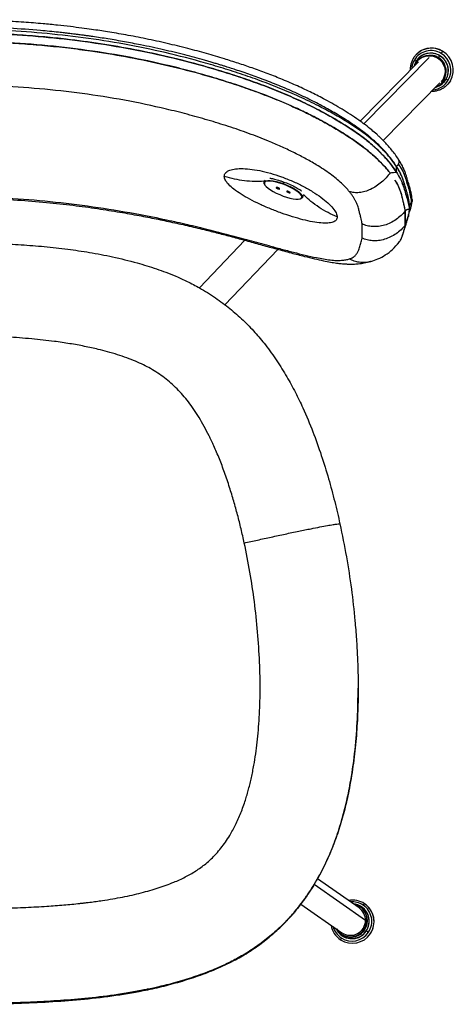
# Model space of a CAD drawing. Header units: millimetres. Extents: x 30 to 368, y 120 to 201.
# Tile 3 of 14: x 60 to 83, y 120 to 172. Entities that reach past the tile are written whole.
import ezdxf

# ---------------------------------------------------------------- set-up
doc = ezdxf.new("R2010")
doc.units = ezdxf.units.MM

msp = doc.modelspace()

# ---------------------------------------------------------------- linework, layer by layer
at = {"color": 8, "linetype": 'Continuous', "lineweight": 25}
for p, q in [((81.51, 170.202), (78.04, 166.668)), ((73.763, 163.485), (73.797, 163.569)), ((73.494, 163.265), (73.474, 163.215)), ((74.054, 163.06), (74.034, 163.009)), ((80.458, 162.124), (80.458, 162.357)), ((80.601, 162.561), (80.577, 162.466)), ((80.602, 162.585), (80.578, 162.488)), ((78.13, 124.309), (75.394, 126.217))]:
    msp.add_line(p, q, dxfattribs=at)
at = {"color": 7, "linetype": 'Continuous', "lineweight": 25}
for p, q in [((80.828, 170.354), (80.923, 170.441)), ((80.828, 170.354), (80.828, 170.354)), ((80.939, 169.969), (77.84, 166.812)), ((80.759, 169.856), (80.695, 169.719)), ((80.816, 169.982), (80.722, 170.059)), ((80.743, 169.827), (80.816, 169.982)), ((80.921, 170.057), (80.886, 170.021)), ((80.949, 170.157), (80.944, 170.151)), ((80.508, 169.629), (80.508, 169.529)), ((79.068, 165.78), (82.081, 168.848)), ((82.135, 168.795), (82.17, 168.831)), ((82.261, 168.96), (82.296, 168.996)), ((82.263, 168.855), (82.269, 168.861)), ((82.469, 168.743), (82.376, 168.659)), ((82.397, 169.029), (82.403, 169.035)), ((82.403, 169.035), (82.523, 168.985)), ((82.469, 168.743), (82.469, 168.743)), ((82.635, 168.96), (82.635, 168.96)), ((79.77, 164.099), (79.77, 164.398)), ((72.782, 163.672), (72.742, 163.573)), ((72.752, 163.477), (72.766, 163.448)), ((73.754, 163.456), (73.763, 163.485)), ((74.784, 162.754), (74.833, 162.877)), ((74.68, 162.68), (74.71, 162.692)), ((80.457, 162.38), (80.454, 162.404)), ((80.458, 162.363), (80.457, 162.385)), ((80.457, 162.071), (80.457, 162.38)), ((80.458, 162.357), (80.458, 162.357)), ((80.458, 162.124), (80.458, 162.354)), ((80.602, 162.591), (80.602, 162.585)), ((80.232, 161.275), (80.232, 162.028)), ((80.232, 162.028), (80.232, 161.275)), ((80.457, 162.02), (80.449, 161.973)), ((80.449, 161.973), (80.454, 162.014)), ((80.454, 162.014), (80.454, 162.016)), ((80.458, 162.042), (80.457, 162.02)), ((80.458, 162.048), (80.458, 162.045)), ((80.458, 162.045), (80.458, 162.048)), ((80.458, 162.045), (80.458, 162.047)), ((80.458, 162.045), (80.458, 162.042)), ((80.458, 162.042), (80.458, 162.045)), ((77.944, 160.589), (77.944, 161.342)), ((80.134, 160.874), (80.142, 160.899)), ((69.309, 157.945), (71.727, 160.473)), ((70.658, 157.041), (73.48, 159.991)), ((77.737, 136.656), (77.737, 136.66)), ((77.791, 124.966), (75.576, 126.51)), ((74.692, 125.176), (76.876, 123.653)), ((74.997, 125.586), (74.968, 125.543)), ((78.094, 125.181), (78.094, 125.181)), ((77.86, 125.009), (77.834, 125.027)), ((77.936, 125.017), (77.932, 125.02)), ((76.833, 123.592), (76.859, 123.573)), ((78.057, 123.827), (78.084, 123.809)), ((78.168, 123.751), (78.173, 123.748)), ((78.173, 123.748), (78.285, 123.673)), ((78.388, 123.603), (78.388, 123.603)), ((76.779, 123.294), (76.779, 123.294)), ((76.799, 123.281), (76.779, 123.294)), ((76.874, 123.502), (76.878, 123.499))]:
    msp.add_line(p, q, dxfattribs=at)
at = {"color": 7, "linetype": 'Continuous', "lineweight": 25, "flags": 128}
for points in [[(80.81, 169.977), (80.735, 169.814), (80.732, 169.805)], [(80.816, 169.982), (80.921, 170.127), (80.949, 170.157)], [(82.17, 168.831), (82.189, 168.851), (82.296, 168.996)], [(82.269, 168.861), (82.298, 168.891), (82.403, 169.035)], [(82.635, 168.96), (82.504, 168.78), (82.469, 168.743)], [(79.771, 164.413), (79.77, 164.414), (79.77, 164.414)], [(72.752, 163.477), (72.74, 163.509), (72.74, 163.569), (72.775, 163.614), (72.844, 163.644), (72.943, 163.658), (73.071, 163.655), (73.222, 163.635), (73.392, 163.6), (73.574, 163.549), (73.763, 163.485)], [(73.754, 163.456), (73.57, 163.518), (73.391, 163.567), (73.226, 163.602), (73.078, 163.622), (72.953, 163.625), (72.856, 163.611), (72.789, 163.582), (72.755, 163.537), (72.755, 163.479), (72.789, 163.41), (72.856, 163.331), (72.953, 163.246), (73.078, 163.157), (73.226, 163.068), (73.391, 162.981), (73.57, 162.9), (73.754, 162.827)], [(73.754, 162.827), (73.938, 162.765), (74.116, 162.715), (74.282, 162.68), (74.43, 162.661), (74.555, 162.658), (74.652, 162.671), (74.719, 162.701), (74.753, 162.745), (74.753, 162.803), (74.719, 162.873), (74.652, 162.951), (74.555, 163.037), (74.43, 163.125), (74.282, 163.214), (74.116, 163.301), (73.938, 163.382), (73.754, 163.456)], [(73.763, 163.485), (73.952, 163.41), (74.134, 163.327), (74.303, 163.239), (74.455, 163.147), (74.582, 163.056), (74.682, 162.969), (74.751, 162.889), (74.785, 162.818), (74.785, 162.758), (74.751, 162.713), (74.71, 162.692)], [(73.474, 163.273), (73.438, 163.284), (73.408, 163.289), (73.388, 163.287), (73.38, 163.278), (73.388, 163.265), (73.408, 163.248), (73.438, 163.23), (73.474, 163.215)], [(73.474, 163.215), (73.51, 163.204), (73.54, 163.199), (73.56, 163.201), (73.567, 163.21), (73.56, 163.224), (73.54, 163.24), (73.51, 163.258), (73.474, 163.273)], [(74.034, 163.068), (73.998, 163.079), (73.968, 163.083), (73.948, 163.081), (73.941, 163.073), (73.948, 163.059), (73.968, 163.042), (73.998, 163.025), (74.034, 163.009)], [(74.034, 163.009), (74.07, 162.998), (74.1, 162.993), (74.12, 162.996), (74.127, 163.004), (74.12, 163.018), (74.1, 163.035), (74.07, 163.052), (74.034, 163.068)], [(80.457, 162.385), (80.457, 162.386), (80.457, 162.386)]]:
    msp.add_lwpolyline(points, dxfattribs=at)
at = {"color": 8, "linetype": 'Continuous', "lineweight": 25, "flags": 128}
for points in [[(82.635, 168.96), (82.504, 168.78), (82.469, 168.743)], [(80.601, 162.639), (80.601, 162.623), (80.577, 162.517)], [(80.602, 162.609), (80.602, 162.601), (80.578, 162.494)], [(80.602, 162.602), (80.602, 162.597), (80.578, 162.491)]]:
    msp.add_lwpolyline(points, dxfattribs=at)
at = {"color": 7, "linetype": 'Continuous', "lineweight": 25}
for centre, radius, start, end in [((81.611, 169.531), 1.034, 58.7606, 149.2586), ((81.506, 169.401), 0.874, 329.7022, 148.6598), ((81.593, 169.511), 0.912, 58.7606, 149.2586), ((81.636, 169.552), 1.138, 58.9006, 135.2041), ((81.538, 169.435), 0.876, 329.8723, 134.823), ((81.602, 169.5), 0.926, 329.8713, 134.824), ((81.572, 169.473), 0.801, 316.2687, 89.4239), ((82.905, 169.688), 1.033, 144.3541, 150.7311), ((81.596, 169.493), 0.926, 329.9737, 59.4688), ((83.095, 169.851), 1.104, 142.2082, 149.2662), ((81.613, 169.51), 1.05, 329.9737, 59.4688), ((81.639, 169.536), 1.151, 329.9737, 59.4688), ((81.639, 169.536), 1.151, 329.9737, 59.4688), ((81.527, 169.392), 0.852, 291.305, 329.5446), ((81.621, 169.486), 0.901, 289.4885, 329.5448), ((81.626, 169.493), 0.902, 290.5647, 315.5044), ((79.515, 164.41), 0.255, 357.486, 1.0985), ((79.587, 164.686), 0.329, 303.9886, 335.0191), ((80.312, 162.638), 0.291, 299.8683, 335.5852), ((80.314, 162.585), 0.289, 299.6835, 335.6381), ((80.184, 162.38), 0.273, 359.9945, 1.2944), ((80.313, 162.615), 0.291, 299.8358, 335.5936), ((80.314, 162.611), 0.29, 299.7705, 335.6119), ((80.314, 162.607), 0.289, 299.7096, 335.6298), ((77.442, 124.245), 1.141, 56.3505, 101.2384), ((77.408, 124.268), 0.916, 56.3315, 85.4003), ((77.413, 124.265), 0.916, 55.1238, 85.4042), ((77.335, 124.313), 0.87, 326.0544, 78.9776), ((78.147, 125.041), 0.169, 115.2537, 150.6669), ((77.436, 124.242), 1.146, 326.1437, 56.1609), ((77.436, 124.242), 1.147, 326.1459, 54.9604), ((77.336, 124.315), 0.794, 359.6192, 55.0783), ((77.359, 124.295), 0.872, 326.1348, 54.9715), ((77.403, 124.265), 0.922, 326.1437, 56.1609), ((77.407, 124.262), 0.922, 326.1459, 54.9604), ((77.416, 124.255), 1.046, 326.1437, 56.1609), ((77.33, 124.312), 0.8, 235.3821, 359.8479), ((77.432, 124.23), 1.141, 189.0025, 236.2785), ((77.398, 124.253), 0.916, 204.8294, 236.311), ((77.405, 124.254), 0.92, 204.979, 326.6025), ((77.331, 124.307), 0.871, 211.2691, 326.5649), ((77.432, 124.237), 1.147, 236.4855, 326.4664), ((77.432, 124.237), 1.147, 236.4855, 326.4664), ((77.413, 124.251), 1.047, 236.4855, 326.4664), ((77.356, 124.291), 0.873, 235.2739, 326.4802), ((77.404, 124.257), 0.922, 235.2718, 326.4823), ((77.399, 124.261), 0.923, 236.4855, 326.4664), ((76.973, 123.271), 0.175, 142.2099, 176.8474)]:
    msp.add_arc(centre, radius, start, end, dxfattribs=at)
at = {"color": 8, "linetype": 'Continuous', "lineweight": 25}
for centre, radius, start, end in [((81.635, 169.551), 1.14, 58.9227, 128.6627), ((81.61, 169.538), 1.03, 149.5967, 176.2671), ((81.64, 169.505), 1.025, 274.7061, 329.4965), ((79.662, 164.658), 0.25, 333.5066, 32.2367), ((77.423, 124.258), 1.04, 56.3453, 95.6233), ((77.977, 124.936), 0.112, 122.8105, 148.9667), ((77.412, 124.243), 1.04, 194.6047, 236.2975), ((77.006, 123.47), 0.118, 143.4046, 169.4123)]:
    msp.add_arc(centre, radius, start, end, dxfattribs=at)
at = {"color": 7, "linetype": 'Continuous', "lineweight": 25}
for points, knots in [([(79.873, 164.791), (79.816, 164.876), (79.708, 165.035), (79.529, 165.266), (79.347, 165.484), (79.167, 165.68), (79.002, 165.849), (78.858, 165.988), (78.687, 166.146), (78.448, 166.354), (78.099, 166.631), (77.679, 166.933), (77.225, 167.233), (76.781, 167.507), (76.34, 167.761), (75.815, 168.048), (75.175, 168.374), (74.419, 168.726), (73.638, 169.06), (72.866, 169.363), (72.11, 169.638), (71.368, 169.89), (70.563, 170.146), (69.67, 170.41), (68.657, 170.684), (67.58, 170.948), (66.483, 171.188), (65.425, 171.393), (64.612, 171.531), (64.006, 171.626), (63.553, 171.692), (63.033, 171.764), (62.43, 171.839), (61.743, 171.916), (60.919, 171.996), (59.946, 172.075), (58.813, 172.142), (57.565, 172.191), (56.695, 172.2), (56.24, 172.205)], [0, 0, 0, 0, 0.021549, 0.040432, 0.056697, 0.073506, 0.086213, 0.095337, 0.104776, 0.121713, 0.141267, 0.165529, 0.187843, 0.208077, 0.227772, 0.247361, 0.277093, 0.309332, 0.341118, 0.371839, 0.401631, 0.430567, 0.458953, 0.495508, 0.534046, 0.575706, 0.618834, 0.658875, 0.695555, 0.710636, 0.727036, 0.746505, 0.769045, 0.794662, 0.823364, 0.861162, 0.903207, 0.949481, 1, 1, 1, 1]), ([(79.77, 164.414), (79.714, 164.497), (79.605, 164.659), (79.414, 164.907), (79.214, 165.144), (79.001, 165.373), (78.782, 165.591), (78.611, 165.748), (78.506, 165.839), (78.468, 165.872), (78.43, 165.906), (78.39, 165.939), (78.364, 165.961), (78.35, 165.972), (78.348, 165.974), (78.343, 165.978), (78.322, 165.996), (78.204, 166.093), (78.007, 166.248), (77.728, 166.452), (77.463, 166.637), (77.181, 166.824), (76.879, 167.015), (76.549, 167.214), (76.193, 167.418), (75.689, 167.695), (75.021, 168.037), (74.179, 168.427), (73.305, 168.795), (72.582, 169.072), (72.022, 169.273), (71.627, 169.411), (71.262, 169.532), (70.979, 169.624), (70.777, 169.688), (70.613, 169.739), (70.435, 169.794), (70.241, 169.853), (70.033, 169.915), (69.81, 169.98), (69.31, 170.124), (68.508, 170.341), (67.377, 170.616), (66.311, 170.846), (65.326, 171.034), (64.476, 171.18), (63.873, 171.273), (63.53, 171.322), (63.421, 171.338), (63.312, 171.353), (63.202, 171.368), (63.091, 171.383), (62.981, 171.397), (62.844, 171.415), (62.661, 171.438), (62.452, 171.464), (62.271, 171.485), (62.123, 171.502), (61.983, 171.517), (61.718, 171.546), (61.348, 171.584), (60.482, 171.665), (59.28, 171.751), (57.741, 171.819), (56.752, 171.831), (56.258, 171.836)], [0, 0, 0, 0, 0.02191, 0.042719, 0.062489, 0.079569, 0.097045, 0.112631, 0.115089, 0.117549, 0.120013, 0.122479, 0.124949, 0.124958, 0.125031, 0.125231, 0.125989, 0.128935, 0.14664, 0.160165, 0.173957, 0.187392, 0.201907, 0.217136, 0.233111, 0.249868, 0.283584, 0.31844, 0.354087, 0.389438, 0.404681, 0.420213, 0.436034, 0.447473, 0.453274, 0.459637, 0.466561, 0.474049, 0.482101, 0.490719, 0.499902, 0.540005, 0.583203, 0.629364, 0.661453, 0.694842, 0.725304, 0.729369, 0.733451, 0.73755, 0.741668, 0.745802, 0.749955, 0.754105, 0.761102, 0.770508, 0.777595, 0.78131, 0.787144, 0.7932, 0.811004, 0.82861, 0.890009, 0.945044, 1, 1, 1, 1]), ([(79.77, 164.398), (79.687, 164.518), (79.521, 164.758), (79.196, 165.144), (78.796, 165.549), (78.358, 165.925), (77.914, 166.258), (77.498, 166.543), (76.983, 166.871), (76.362, 167.234), (75.552, 167.667), (74.626, 168.112), (73.591, 168.557), (72.545, 168.961), (71.493, 169.329), (70.436, 169.666), (69.016, 170.08), (67.224, 170.531), (65.052, 170.965), (62.866, 171.296), (60.669, 171.528), (58.464, 171.673), (56.993, 171.694), (56.258, 171.705)], [0, 0, 0, 0, 0.031859, 0.063798, 0.096155, 0.128703, 0.150358, 0.172026, 0.193699, 0.225744, 0.257573, 0.300083, 0.342148, 0.383744, 0.425071, 0.466227, 0.507363, 0.589775, 0.671987, 0.754046, 0.836122, 0.91818, 1, 1, 1, 1]), ([(56.258, 171.513), (57.008, 171.501), (58.504, 171.479), (60.74, 171.332), (62.961, 171.095), (65.166, 170.757), (67.355, 170.315), (69.163, 169.855), (70.6, 169.431), (71.673, 169.083), (72.734, 168.703), (73.778, 168.287), (74.8, 167.83), (75.706, 167.374), (76.495, 166.934), (77.169, 166.521), (77.795, 166.095), (78.351, 165.666), (78.82, 165.245), (79.206, 164.842), (79.525, 164.458), (79.688, 164.219), (79.77, 164.099)], [0, 0, 0, 0, 0.083404, 0.16641, 0.249174, 0.331852, 0.414612, 0.497654, 0.539359, 0.581225, 0.623037, 0.664705, 0.70639, 0.748387, 0.779824, 0.811153, 0.842704, 0.874166, 0.905512, 0.93712, 0.968551, 1, 1, 1, 1]), ([(79.77, 164.099), (79.716, 164.179), (79.608, 164.339), (79.417, 164.588), (79.197, 164.848), (78.944, 165.117), (78.658, 165.392), (78.34, 165.669), (77.984, 165.95), (77.589, 166.236), (77.167, 166.518), (76.723, 166.795), (76.262, 167.065), (75.627, 167.414), (74.803, 167.829), (73.781, 168.285), (72.74, 168.701), (71.682, 169.08), (70.609, 169.428), (69.284, 169.82), (67.709, 170.227), (65.885, 170.619), (64.061, 170.934), (62.463, 171.148), (61.038, 171.295), (59.814, 171.392), (58.589, 171.46), (57.416, 171.502), (56.645, 171.509), (56.258, 171.513)], [0, 0, 0, 0, 0.021243, 0.042179, 0.062885, 0.084676, 0.105617, 0.125856, 0.146743, 0.16762, 0.188889, 0.209572, 0.230537, 0.251662, 0.293465, 0.335117, 0.377, 0.418274, 0.460148, 0.502371, 0.571899, 0.641076, 0.709971, 0.777773, 0.82052, 0.869407, 0.914288, 0.956956, 1, 1, 1, 1]), ([(79.43, 164.06), (79.35, 164.157), (79.185, 164.358), (78.874, 164.685), (78.491, 165.041), (78.037, 165.414), (77.535, 165.778), (76.944, 166.169), (76.262, 166.579), (75.487, 167), (74.711, 167.384), (73.795, 167.799), (72.739, 168.228), (71.548, 168.655), (70.374, 169.032), (69.207, 169.372), (67.65, 169.779), (65.693, 170.206), (63.331, 170.594), (60.968, 170.862), (58.61, 171.027), (57.04, 171.051), (56.258, 171.063)], [0, 0, 0, 0, 0.024774, 0.051309, 0.079419, 0.108574, 0.13641, 0.162455, 0.199052, 0.234105, 0.268122, 0.300961, 0.351512, 0.400201, 0.447452, 0.494272, 0.540987, 0.633907, 0.726303, 0.818219, 0.909407, 1, 1, 1, 1]), ([(56.258, 171.063), (56.654, 171.059), (57.441, 171.052), (58.65, 171.008), (59.863, 170.938), (61.107, 170.837), (62.32, 170.709), (63.754, 170.522), (65.383, 170.256), (67.231, 169.877), (68.804, 169.485), (70.107, 169.112), (71.138, 168.789), (72.16, 168.439), (73.166, 168.058), (74.159, 167.64), (75.044, 167.225), (75.821, 166.822), (76.494, 166.442), (77.133, 166.048), (77.666, 165.686), (78.094, 165.366), (78.428, 165.092), (78.776, 164.779), (79.123, 164.43), (79.328, 164.183), (79.43, 164.06)], [0, 0, 0, 0, 0.045834, 0.091209, 0.140022, 0.186632, 0.235783, 0.281343, 0.354149, 0.427032, 0.499942, 0.541885, 0.583965, 0.625013, 0.66697, 0.708562, 0.750113, 0.781373, 0.81239, 0.843355, 0.874569, 0.895625, 0.916313, 0.937242, 0.968585, 1, 1, 1, 1]), ([(80.925, 170.44), (80.885, 170.406), (80.797, 170.331), (80.688, 170.188), (80.596, 170.023), (80.536, 169.843), (80.507, 169.71), (80.508, 169.638), (80.508, 169.629)], [0, 0, 0, 0, 0.167618, 0.368651, 0.569639, 0.77063, 0.971674, 1, 1, 1, 1]), ([(77.277, 163.056), (77.214, 163.13), (77.087, 163.278), (76.852, 163.512), (76.578, 163.756), (76.258, 164.005), (75.897, 164.252), (75.451, 164.531), (74.914, 164.836), (74.285, 165.161), (73.64, 165.464), (72.855, 165.803), (71.925, 166.163), (70.848, 166.533), (69.758, 166.869), (68.66, 167.177), (67.186, 167.548), (65.327, 167.939), (63.077, 168.296), (60.812, 168.545), (58.537, 168.699), (57.018, 168.722), (56.258, 168.734)], [0, 0, 0, 0, 0.021988, 0.044486, 0.067116, 0.089529, 0.111681, 0.133548, 0.165645, 0.197425, 0.228951, 0.260062, 0.309403, 0.358647, 0.407972, 0.457394, 0.506776, 0.605384, 0.704004, 0.802746, 0.901366, 1, 1, 1, 1]), ([(81.647, 168.405), (81.65, 168.405), (81.716, 168.399), (81.846, 168.417), (82.031, 168.46), (82.203, 168.539), (82.319, 168.607), (82.37, 168.655), (82.375, 168.659)], [0, 0, 0, 0, 0.011471, 0.252421, 0.493203, 0.733804, 0.974234, 1, 1, 1, 1]), ([(80.457, 162.386), (80.454, 162.42), (80.449, 162.5), (80.426, 162.641), (80.391, 162.801), (80.346, 162.967), (80.3, 163.13), (80.248, 163.302), (80.196, 163.473), (80.149, 163.634), (80.099, 163.777), (80.039, 163.924), (79.967, 164.078), (79.878, 164.243), (79.806, 164.357), (79.771, 164.413)], [0, 0, 0, 0, 0.05883, 0.135607, 0.230165, 0.309846, 0.390904, 0.476261, 0.56996, 0.648126, 0.718907, 0.781264, 0.856441, 0.92985, 1, 1, 1, 1]), ([(80.601, 162.639), (80.593, 162.725), (80.579, 162.885), (80.524, 163.12), (80.471, 163.318), (80.424, 163.479), (80.384, 163.61), (80.344, 163.744), (80.299, 163.891), (80.246, 164.059), (80.167, 164.259), (80.053, 164.502), (79.936, 164.69), (79.873, 164.791)], [0, 0, 0, 0, 0.131327, 0.243797, 0.337906, 0.413963, 0.47476, 0.535068, 0.609984, 0.6883, 0.775756, 0.879573, 1, 1, 1, 1]), ([(80.577, 162.517), (80.564, 162.63), (80.538, 162.854), (80.431, 163.222), (80.327, 163.565), (80.231, 163.882), (80.099, 164.197), (79.957, 164.43), (79.885, 164.547)], [0, 0, 0, 0, 0.1873529, 0.3726824, 0.556872, 0.702981, 0.8510282, 1, 1, 1, 1]), ([(70.627, 163.877), (70.639, 163.937), (70.662, 164.057), (70.844, 164.185), (71.127, 164.268), (71.509, 164.297), (71.973, 164.271), (72.501, 164.188), (73.071, 164.049), (73.662, 163.858), (74.25, 163.623), (74.812, 163.354), (75.328, 163.06), (75.778, 162.757), (76.146, 162.457), (76.417, 162.174), (76.591, 161.918), (76.612, 161.782), (76.623, 161.714)], [0, 0, 0, 0, 0.063669, 0.12672, 0.189839, 0.252471, 0.314725, 0.376838, 0.43837, 0.500127, 0.56158, 0.62338, 0.685436, 0.747621, 0.81047, 0.873279, 0.936669, 1, 1, 1, 1]), ([(79.43, 164.06), (79.363, 163.972), (79.227, 163.794), (78.98, 163.554), (78.704, 163.344), (78.406, 163.177), (78.101, 163.061), (77.803, 163.003), (77.524, 162.998), (77.358, 163.037), (77.277, 163.056)], [0, 0, 0, 0, 0.127917, 0.260022, 0.39352, 0.525527, 0.653533, 0.775764, 0.891313, 1, 1, 1, 1]), ([(79.43, 164.06), (79.495, 164.068), (79.62, 164.083), (79.721, 164.094), (79.77, 164.099)], [0, 0, 0, 0, 0.522486, 1, 1, 1, 1]), ([(79.77, 164.099), (79.848, 163.969), (80.005, 163.709), (80.139, 163.36), (80.235, 163.028), (80.336, 162.693), (80.425, 162.366), (80.446, 162.169), (80.457, 162.071)], [0, 0, 0, 0, 0.165653, 0.332457, 0.499726, 0.671075, 0.835804, 1, 1, 1, 1]), ([(76.623, 161.714), (76.613, 161.656), (76.592, 161.539), (76.416, 161.432), (76.147, 161.379), (75.777, 161.386), (75.328, 161.447), (74.812, 161.561), (74.251, 161.719), (73.663, 161.917), (73.072, 162.144), (72.502, 162.394), (71.973, 162.657), (71.51, 162.925), (71.126, 163.19), (70.844, 163.442), (70.66, 163.678), (70.638, 163.811), (70.627, 163.877)], [0, 0, 0, 0, 0.063457, 0.126736, 0.18978, 0.252402, 0.314723, 0.376641, 0.438338, 0.49989, 0.561458, 0.623176, 0.685215, 0.747535, 0.810299, 0.873287, 0.936602, 1, 1, 1, 1]), ([(73.046, 163.778), (73.045, 163.778), (73.042, 163.778), (73.074, 163.774), (73.142, 163.762), (73.239, 163.742), (73.361, 163.711), (73.508, 163.669), (73.67, 163.616), (73.895, 163.535), (74.172, 163.417), (74.45, 163.276), (74.639, 163.165), (74.721, 163.108), (74.726, 163.105), (74.728, 163.104)], [0, 0, 0, 0, 0.0305782, 0.0910345, 0.1505444, 0.2113376, 0.2739792, 0.3392798, 0.4074905, 0.4753109, 0.6088787, 0.7391318, 0.8560612, 0.95669, 1, 1, 1, 1]), ([(80.232, 162.028), (80.232, 162.048), (80.23, 162.085), (80.222, 162.14), (80.214, 162.189), (80.204, 162.237), (80.194, 162.282), (80.172, 162.379), (80.137, 162.518), (80.091, 162.704), (80.048, 162.898), (79.976, 163.127), (79.868, 163.387), (79.756, 163.58), (79.701, 163.675)], [0, 0, 0, 0, 0.042812, 0.078316, 0.110496, 0.140802, 0.169944, 0.198321, 0.325178, 0.43375, 0.550168, 0.697052, 0.850884, 1, 1, 1, 1]), ([(80.232, 162.028), (80.229, 162.074), (80.221, 162.169), (80.185, 162.325), (80.146, 162.483), (80.106, 162.642), (80.071, 162.798), (80.017, 163.008), (79.908, 163.291), (79.802, 163.531), (79.704, 163.67), (79.701, 163.675)], [0, 0, 0, 0, 0.097077, 0.195836, 0.297465, 0.398207, 0.49598, 0.594925, 0.794471, 0.992793, 1, 1, 1, 1]), ([(80.061, 163.537), (80.087, 163.478), (80.162, 163.301), (80.233, 163.031), (80.334, 162.698), (80.407, 162.45), (80.422, 162.324), (80.425, 162.299)], [0, 0, 0, 0, 0.132611, 0.399554, 0.666498, 0.933434, 1, 1, 1, 1]), ([(77.944, 161.342), (77.942, 161.369), (77.938, 161.432), (77.917, 161.527), (77.892, 161.632), (77.867, 161.731), (77.841, 161.835), (77.817, 161.933), (77.792, 162.031), (77.769, 162.134), (77.735, 162.247), (77.692, 162.369), (77.637, 162.497), (77.569, 162.632), (77.486, 162.772), (77.391, 162.913), (77.314, 163.01), (77.277, 163.056)], [0, 0, 0, 0, 0.0531416, 0.128095, 0.1789616, 0.2508118, 0.311733, 0.372652, 0.4335688, 0.4944836, 0.5660076, 0.6380508, 0.7103423, 0.7849132, 0.8608786, 0.9324963, 1, 1, 1, 1]), ([(56.242, 162.721), (56.828, 162.717), (57.963, 162.71), (59.609, 162.624), (61.142, 162.5), (62.56, 162.343), (63.864, 162.167), (65.032, 161.982), (66.07, 161.797), (67.003, 161.616), (67.892, 161.429), (68.775, 161.231), (69.61, 161.03), (70.398, 160.831), (71.139, 160.634), (71.889, 160.43), (72.647, 160.22), (73.415, 160.008), (74.167, 159.804), (74.84, 159.63), (75.41, 159.492), (75.872, 159.39), (76.26, 159.315), (76.576, 159.265), (76.834, 159.233), (77.009, 159.219), (77.128, 159.213), (77.214, 159.21), (77.334, 159.207), (77.519, 159.21), (77.77, 159.225), (78.085, 159.267), (78.3, 159.321), (78.416, 159.35)], [0, 0, 0, 0, 0.0732954, 0.1419881, 0.2061345, 0.265737, 0.3206544, 0.3708828, 0.4139619, 0.4528968, 0.4902297, 0.5282446, 0.5669263, 0.5987629, 0.6311529, 0.6641779, 0.6979321, 0.7325738, 0.7683657, 0.8024664, 0.8290141, 0.8527609, 0.8734691, 0.8910467, 0.9053162, 0.9180321, 0.9211884, 0.9256429, 0.9324217, 0.9415092, 0.9571766, 0.9768302, 1, 1, 1, 1]), ([(56.258, 162.79), (57.018, 162.782), (58.539, 162.767), (60.815, 162.607), (63.082, 162.355), (65.334, 162.008), (67.194, 161.648), (68.669, 161.321), (69.769, 161.056), (70.859, 160.774), (71.939, 160.479), (72.871, 160.222), (73.657, 160.008), (74.301, 159.839), (74.928, 159.683), (75.462, 159.563), (75.906, 159.478), (76.265, 159.424), (76.584, 159.399), (76.856, 159.405), (77.088, 159.433), (77.214, 159.467), (77.277, 159.484)], [0, 0, 0, 0, 0.0987068, 0.1974044, 0.296227, 0.3949205, 0.4936042, 0.5430253, 0.5924917, 0.6418747, 0.6912094, 0.740695, 0.7719173, 0.8034489, 0.8350351, 0.8671027, 0.8888438, 0.9108887, 0.9333486, 0.955873, 0.9781781, 1, 1, 1, 1]), ([(80.458, 162.357), (80.458, 162.361), (80.457, 162.369), (80.457, 162.377), (80.457, 162.38)], [0, 0, 0, 0, 0.56, 1, 1, 1, 1]), ([(80.458, 162.363), (80.458, 162.362), (80.458, 162.36), (80.458, 162.358), (80.458, 162.357)], [0, 0, 0, 0, 0.559575, 1, 1, 1, 1]), ([(80.458, 162.362), (80.458, 162.363), (80.458, 162.363), (80.458, 162.363), (80.458, 162.363)], [0, 0, 0, 0, 0.56, 1, 1, 1, 1]), ([(80.458, 162.354), (80.458, 162.354), (80.458, 162.355), (80.458, 162.356), (80.458, 162.356), (80.458, 162.357), (80.458, 162.357)], [0, 0, 0, 0, 0.34, 0.56, 0.78, 1, 1, 1, 1]), ([(80.471, 162.018), (80.472, 162.02), (80.501, 162.089), (80.55, 162.231), (80.568, 162.388), (80.577, 162.466)], [0, 0, 0, 0, 0.015147, 0.505531, 1, 1, 1, 1]), ([(80.482, 162.057), (80.491, 162.078), (80.528, 162.165), (80.573, 162.319), (80.589, 162.463), (80.596, 162.53)], [0, 0, 0, 0, 0.147376, 0.603861, 1, 1, 1, 1]), ([(80.578, 162.494), (80.578, 162.497), (80.578, 162.501), (80.577, 162.507), (80.577, 162.512), (80.577, 162.516), (80.577, 162.517)], [0, 0, 0, 0, 0.347644, 0.5649869, 0.7823968, 1, 1, 1, 1]), ([(80.577, 162.466), (80.577, 162.469), (80.577, 162.473), (80.577, 162.478), (80.578, 162.483), (80.578, 162.486), (80.578, 162.488)], [0, 0, 0, 0, 0.3361229, 0.5534024, 0.7706817, 1, 1, 1, 1]), ([(80.578, 162.491), (80.578, 162.492), (80.578, 162.492), (80.578, 162.493), (80.578, 162.494), (80.578, 162.494), (80.578, 162.494)], [0, 0, 0, 0, 0.356713, 0.548159, 0.773024, 1, 1, 1, 1]), ([(80.578, 162.488), (80.578, 162.488), (80.578, 162.489), (80.578, 162.49), (80.578, 162.49), (80.578, 162.491), (80.578, 162.491)], [0, 0, 0, 0, 0.336135, 0.555284, 0.754444, 1, 1, 1, 1]), ([(80.602, 162.609), (80.602, 162.614), (80.602, 162.624), (80.601, 162.635), (80.601, 162.64)], [0, 0, 0, 0, 0.5049439, 1, 1, 1, 1]), ([(80.601, 162.562), (80.601, 162.565), (80.601, 162.573), (80.601, 162.581), (80.602, 162.585)], [0, 0, 0, 0, 0.494686, 1, 1, 1, 1]), ([(80.602, 162.601), (80.602, 162.603), (80.602, 162.607), (80.602, 162.611), (80.602, 162.613)], [0, 0, 0, 0, 0.497111, 1, 1, 1, 1]), ([(80.602, 162.59), (80.602, 162.592), (80.602, 162.595), (80.602, 162.599), (80.602, 162.601)], [0, 0, 0, 0, 0.501363, 1, 1, 1, 1]), ([(80.232, 162.028), (80.162, 161.946), (80.018, 161.78), (79.756, 161.569), (79.464, 161.395), (79.149, 161.27), (78.825, 161.202), (78.508, 161.193), (78.21, 161.236), (78.031, 161.308), (77.944, 161.342)], [0, 0, 0, 0, 0.1282605, 0.2605569, 0.3941101, 0.5260675, 0.653955, 0.7760358, 0.8914346, 1, 1, 1, 1]), ([(80.174, 160.996), (80.192, 161.05), (80.236, 161.183), (80.314, 161.417), (80.39, 161.663), (80.439, 161.834), (80.446, 161.932), (80.449, 161.973)], [0, 0, 0, 0, 0.129117, 0.318284, 0.547082, 0.815841, 1, 1, 1, 1]), ([(80.458, 162.045), (80.453, 162.07), (80.444, 162.119), (80.392, 162.125), (80.322, 162.095), (80.263, 162.05), (80.232, 162.028)], [0, 0, 0, 0, 0.2401556, 0.4863583, 0.7401624, 1, 1, 1, 1]), ([(80.232, 161.275), (80.263, 161.357), (80.322, 161.521), (80.392, 161.737), (80.444, 161.923), (80.453, 162.005), (80.458, 162.045)], [0, 0, 0, 0, 0.259818, 0.513437, 0.759554, 1, 1, 1, 1]), ([(80.457, 162.071), (80.457, 162.067), (80.457, 162.059), (80.458, 162.052), (80.458, 162.048)], [0, 0, 0, 0, 0.562176, 1, 1, 1, 1]), ([(80.458, 162.048), (80.458, 162.053), (80.457, 162.06), (80.457, 162.068), (80.457, 162.071)], [0, 0, 0, 0, 0.56002, 1, 1, 1, 1]), ([(80.458, 162.042), (80.458, 162.038), (80.457, 162.03), (80.457, 162.023), (80.457, 162.02)], [0, 0, 0, 0, 0.5578522, 1, 1, 1, 1]), ([(80.232, 161.275), (80.162, 161.193), (80.018, 161.027), (79.756, 160.816), (79.464, 160.642), (79.149, 160.517), (78.825, 160.449), (78.508, 160.44), (78.21, 160.483), (78.031, 160.555), (77.944, 160.589)], [0, 0, 0, 0, 0.12826, 0.260557, 0.39411, 0.526067, 0.653955, 0.776036, 0.891435, 1, 1, 1, 1]), ([(79.91, 160.369), (79.931, 160.396), (79.992, 160.469), (80.044, 160.593), (80.085, 160.727), (80.122, 160.839), (80.151, 160.924), (80.171, 160.987), (80.184, 161.026), (80.196, 161.067), (80.208, 161.11), (80.219, 161.157), (80.229, 161.211), (80.231, 161.252), (80.232, 161.275)], [0, 0, 0, 0, 0.106885, 0.295063, 0.423482, 0.540831, 0.661208, 0.702849, 0.745442, 0.789266, 0.834544, 0.882577, 0.935897, 1, 1, 1, 1]), ([(80.418, 161.78), (80.417, 161.774), (80.416, 161.76), (80.411, 161.748), (80.408, 161.741)], [0, 0, 0, 0, 0.4643114, 1, 1, 1, 1]), ([(79.854, 160.305), (79.884, 160.336), (79.958, 160.412), (80.027, 160.547), (80.077, 160.696), (80.121, 160.84), (80.17, 160.977), (80.197, 161.074), (80.21, 161.12)], [0, 0, 0, 0, 0.143303, 0.347397, 0.51146, 0.667422, 0.842507, 1, 1, 1, 1]), ([(56.302, 160.348), (56.687, 160.346), (57.465, 160.341), (58.644, 160.304), (59.848, 160.242), (61.076, 160.145), (62.285, 160.011), (63.496, 159.832), (64.726, 159.598), (65.74, 159.349), (66.514, 159.122), (67.024, 158.957), (67.54, 158.772), (68.086, 158.553), (68.686, 158.281), (69.392, 157.911), (70.154, 157.434), (70.926, 156.857), (71.627, 156.241), (72.256, 155.594), (72.858, 154.873), (73.423, 154.082), (73.949, 153.233), (74.404, 152.396), (74.873, 151.425), (75.339, 150.311), (75.787, 149.05), (76.168, 147.807), (76.497, 146.59), (76.681, 145.784), (76.771, 145.387)], [0, 0, 0, 0, 0.040528, 0.081976, 0.124347, 0.167629, 0.211823, 0.252619, 0.296703, 0.3439, 0.362818, 0.381825, 0.400523, 0.420744, 0.443894, 0.47, 0.504879, 0.538763, 0.571601, 0.603345, 0.633976, 0.670768, 0.705926, 0.73945, 0.771372, 0.819777, 0.866918, 0.912706, 0.957055, 1, 1, 1, 1]), ([(77.277, 159.484), (77.345, 159.511), (77.48, 159.563), (77.61, 159.681), (77.707, 159.814), (77.769, 159.952), (77.807, 160.086), (77.846, 160.207), (77.886, 160.329), (77.927, 160.452), (77.938, 160.543), (77.944, 160.589)], [0, 0, 0, 0, 0.1278104, 0.254762, 0.380528, 0.5054874, 0.6035733, 0.7005265, 0.7980316, 0.8967695, 1, 1, 1, 1]), ([(78.416, 159.35), (78.542, 159.391), (78.808, 159.479), (79.196, 159.692), (79.583, 159.984), (79.802, 160.236), (79.915, 160.367)], [0, 0, 0, 0, 0.212077, 0.451799, 0.716037, 1, 1, 1, 1]), ([(71.69, 144.375), (71.634, 144.627), (71.522, 145.128), (71.336, 145.869), (71.133, 146.604), (70.946, 147.224), (70.78, 147.732), (70.646, 148.118), (70.509, 148.492), (70.368, 148.853), (70.224, 149.202), (70.046, 149.611), (69.828, 150.071), (69.566, 150.574), (69.295, 151.042), (69.016, 151.476), (68.731, 151.873), (68.436, 152.236), (68.128, 152.568), (67.801, 152.876), (67.457, 153.16), (67.094, 153.419), (66.72, 153.651), (66.327, 153.859), (65.908, 154.048), (65.449, 154.227), (64.95, 154.395), (64.441, 154.544), (63.977, 154.663), (63.569, 154.758), (63.197, 154.836), (62.814, 154.909), (62.42, 154.978), (62.015, 155.041), (61.342, 155.135), (60.374, 155.241), (59.09, 155.336), (57.726, 155.392), (56.252, 155.41), (54.725, 155.389), (53.553, 155.334), (52.796, 155.281), (52.422, 155.251), (52.055, 155.217), (51.695, 155.18), (51.342, 155.14), (50.898, 155.084), (50.371, 155.008), (49.767, 154.905), (49.189, 154.791), (48.61, 154.659), (48.061, 154.513), (47.543, 154.356), (47.086, 154.197), (46.663, 154.03), (46.275, 153.853), (45.873, 153.641), (45.458, 153.382), (45.029, 153.063), (44.626, 152.709), (44.249, 152.321), (43.93, 151.937), (43.659, 151.565), (43.424, 151.211), (43.195, 150.833), (42.971, 150.432), (42.754, 150.005), (42.495, 149.455), (42.204, 148.764), (41.891, 147.914), (41.607, 147.039), (41.352, 146.154), (41.123, 145.276), (40.989, 144.68), (40.921, 144.38)], [0, 0, 0, 0, 0.018076, 0.035842, 0.053306, 0.071337, 0.081109, 0.09063, 0.099904, 0.108934, 0.117722, 0.126274, 0.14011, 0.153318, 0.165919, 0.17794, 0.18941, 0.200106, 0.210656, 0.221102, 0.231493, 0.241873, 0.25229, 0.262274, 0.272983, 0.284451, 0.296707, 0.309772, 0.321536, 0.330165, 0.339016, 0.348092, 0.357395, 0.366929, 0.376697, 0.404869, 0.434783, 0.466474, 0.499974, 0.537553, 0.572851, 0.581725, 0.590446, 0.599016, 0.607435, 0.615705, 0.623826, 0.638609, 0.652855, 0.666576, 0.67978, 0.694318, 0.706299, 0.717579, 0.728176, 0.738114, 0.747421, 0.759901, 0.77234, 0.784818, 0.797415, 0.810209, 0.819715, 0.829607, 0.839903, 0.850617, 0.861766, 0.873361, 0.893134, 0.914195, 0.936582, 0.957391, 0.978525, 1, 1, 1, 1]), ([(71.69, 144.375), (71.922, 144.427), (72.396, 144.534), (73.123, 144.693), (73.857, 144.852), (74.565, 145), (75.184, 145.126), (75.694, 145.226), (76.088, 145.3), (76.397, 145.353), (76.613, 145.385), (76.746, 145.398), (76.763, 145.391), (76.771, 145.387)], [0, 0, 0, 0, 0.122914, 0.251957, 0.382663, 0.509675, 0.627525, 0.715414, 0.792095, 0.857182, 0.911734, 0.958213, 1, 1, 1, 1]), ([(76.771, 145.387), (76.89, 144.807), (77.126, 143.661), (77.384, 141.943), (77.531, 140.644), (77.608, 139.755), (77.645, 139.269), (77.676, 138.785), (77.7, 138.305), (77.719, 137.828), (77.731, 137.355), (77.736, 136.965), (77.736, 136.734), (77.736, 136.659)], [0, 0, 0, 0, 0.2019814, 0.399333, 0.5920159, 0.6478918, 0.7033535, 0.7583988, 0.8130263, 0.8672353, 0.9210259, 0.9743988, 1, 1, 1, 1]), ([(56.305, 124.922), (56.753, 124.924), (57.621, 124.927), (58.885, 124.953), (60.069, 124.996), (61.134, 125.054), (62.086, 125.124), (62.729, 125.185), (63.13, 125.229), (63.308, 125.249), (63.483, 125.271), (63.655, 125.293), (63.824, 125.315), (63.99, 125.338), (64.282, 125.381), (64.695, 125.448), (65.222, 125.546), (65.727, 125.653), (66.212, 125.77), (66.675, 125.896), (67.118, 126.032), (67.54, 126.177), (68.021, 126.363), (68.552, 126.601), (69.123, 126.926), (69.574, 127.256), (69.929, 127.571), (70.199, 127.848), (70.455, 128.149), (70.695, 128.474), (70.961, 128.884), (71.24, 129.398), (71.517, 130.028), (71.709, 130.568), (71.839, 130.993), (71.921, 131.288), (71.998, 131.592), (72.07, 131.905), (72.137, 132.228), (72.216, 132.646), (72.299, 133.167), (72.379, 133.793), (72.442, 134.44), (72.489, 135.109), (72.519, 135.8), (72.537, 136.781), (72.513, 138.066), (72.409, 139.653), (72.236, 141.249), (72.003, 142.828), (71.794, 143.861), (71.69, 144.375)], [0, 0, 0, 0, 0.042425, 0.08236, 0.119815, 0.154799, 0.183552, 0.210412, 0.216183, 0.221859, 0.227442, 0.23293, 0.238324, 0.243624, 0.24883, 0.266394, 0.283356, 0.299725, 0.315514, 0.330734, 0.345399, 0.359525, 0.37313, 0.394506, 0.414793, 0.43548, 0.447542, 0.459777, 0.472244, 0.485002, 0.498103, 0.518621, 0.540339, 0.563394, 0.572843, 0.582523, 0.592437, 0.602593, 0.612994, 0.623644, 0.642997, 0.662945, 0.683509, 0.704705, 0.726551, 0.749059, 0.797808, 0.848486, 0.899916, 0.950187, 1, 1, 1, 1]), ([(74.968, 125.543), (75.174, 125.856), (75.586, 126.481), (76.091, 127.485), (76.517, 128.523), (76.862, 129.587), (77.139, 130.663), (77.39, 131.927), (77.588, 133.383), (77.715, 135.022), (77.729, 136.114), (77.736, 136.656)], [0, 0, 0, 0, 0.096886, 0.193236, 0.2897, 0.386047, 0.481424, 0.576237, 0.718085, 0.860137, 1, 1, 1, 1]), ([(56.306, 119.844), (56.864, 119.847), (57.978, 119.852), (59.648, 119.896), (61.319, 119.97), (62.991, 120.091), (64.661, 120.279), (66.101, 120.516), (67.308, 120.78), (68.286, 121.04), (69.255, 121.35), (70.209, 121.717), (71.087, 122.129), (71.88, 122.584), (72.591, 123.069), (73.263, 123.611), (73.887, 124.208), (74.461, 124.85), (74.799, 125.312), (74.968, 125.543)], [0, 0, 0, 0, 0.082172, 0.164309, 0.2465, 0.32892, 0.411714, 0.494715, 0.544502, 0.59437, 0.644444, 0.694986, 0.745679, 0.787897, 0.830204, 0.872848, 0.915524, 0.95783, 1, 1, 1, 1]), ([(74.37, 124.766), (74.534, 124.963), (74.755, 125.228), (74.944, 125.516), (74.992, 125.589)], [0, 0, 0, 0, 0.744102, 1, 1, 1, 1]), ([(74.086, 124.45), (74.165, 124.529), (74.264, 124.63), (74.351, 124.742), (74.37, 124.766)], [0, 0, 0, 0, 0.783976, 1, 1, 1, 1])]:
    msp.add_open_spline(points, degree=3, knots=knots, dxfattribs=at)
at = {"color": 8, "linetype": 'Continuous', "lineweight": 25}
for points, knots in [([(82.004, 170.193), (81.944, 170.225), (81.827, 170.285), (81.697, 170.299), (81.635, 170.305)], [0, 0, 0, 0, 0.521675, 1, 1, 1, 1]), ([(82.401, 169.401), (82.405, 169.423), (82.422, 169.518), (82.392, 169.692), (82.308, 169.898), (82.176, 170.073), (82.06, 170.154), (82.004, 170.193)], [0, 0, 0, 0, 0.070789, 0.310947, 0.551055, 0.782605, 1, 1, 1, 1]), ([(80.454, 162.404), (80.444, 162.496), (80.423, 162.687), (80.335, 163.004), (80.236, 163.333), (80.141, 163.66), (80.009, 164.007), (79.85, 164.268), (79.77, 164.398)], [0, 0, 0, 0, 0.156355, 0.324371, 0.491346, 0.658652, 0.828782, 1, 1, 1, 1]), ([(70.627, 163.877), (70.802, 163.83), (71.154, 163.736), (71.693, 163.645), (72.222, 163.611), (72.583, 163.605), (72.758, 163.638), (72.769, 163.64)], [0, 0, 0, 0, 0.250367, 0.50577, 0.754394, 0.984061, 1, 1, 1, 1]), ([(76.623, 161.714), (76.46, 161.79), (76.129, 161.941), (75.661, 162.216), (75.24, 162.528), (74.961, 162.759), (74.851, 162.9), (74.841, 162.913)], [0, 0, 0, 0, 0.247796, 0.50112, 0.748199, 0.976842, 1, 1, 1, 1]), ([(80.458, 162.354), (80.458, 162.355), (80.458, 162.357), (80.458, 162.359), (80.458, 162.359)], [0, 0, 0, 0, 0.6593715, 1, 1, 1, 1]), ([(78.416, 159.352), (78.411, 159.35), (78.309, 159.311), (78.1, 159.287), (77.804, 159.292), (77.524, 159.357), (77.358, 159.442), (77.277, 159.484)], [0, 0, 0, 0, 0.014323, 0.280245, 0.534169, 0.774212, 1, 1, 1, 1]), ([(77.736, 136.659), (77.736, 136.578), (77.737, 136.065), (77.71, 135.117), (77.624, 133.811), (77.475, 132.501), (77.273, 131.303), (77.03, 130.219), (76.758, 129.253), (76.466, 128.409), (76.168, 127.684), (75.956, 127.234), (75.809, 126.944), (75.738, 126.81), (75.666, 126.677), (75.592, 126.544), (75.516, 126.412), (75.439, 126.281), (75.199, 125.884), (74.774, 125.257), (74.117, 124.46), (73.425, 123.768), (72.714, 123.178), (72.002, 122.68), (71.3, 122.266), (70.62, 121.927), (70.017, 121.667), (69.483, 121.463), (69.007, 121.296), (68.526, 121.143), (68.043, 121.002), (67.586, 120.88), (67.192, 120.784), (66.853, 120.707), (66.53, 120.638), (66.18, 120.569), (65.804, 120.499), (65.4, 120.43), (64.602, 120.306), (63.442, 120.164), (61.952, 120.039), (60.511, 119.959), (59.1, 119.908), (57.698, 119.878), (56.768, 119.874), (56.305, 119.873)], [0, 0, 0, 0, 0.0075465, 0.048222, 0.0891992, 0.1304795, 0.1720858, 0.2033475, 0.2347582, 0.2663303, 0.287274, 0.3083245, 0.3130674, 0.317816, 0.32257, 0.327329, 0.3320929, 0.3368613, 0.3416339, 0.3756574, 0.4079592, 0.4385526, 0.46746, 0.4946717, 0.5201703, 0.5439663, 0.5660894, 0.5819133, 0.5977341, 0.6135445, 0.6293476, 0.6451469, 0.6579706, 0.6675022, 0.677863, 0.6890531, 0.7010727, 0.7139227, 0.7276032, 0.7769656, 0.8238321, 0.8682187, 0.9126275, 0.9565506, 1, 1, 1, 1])]:
    msp.add_open_spline(points, degree=3, knots=knots, dxfattribs=at)

doc.saveas('drawing.dxf')
